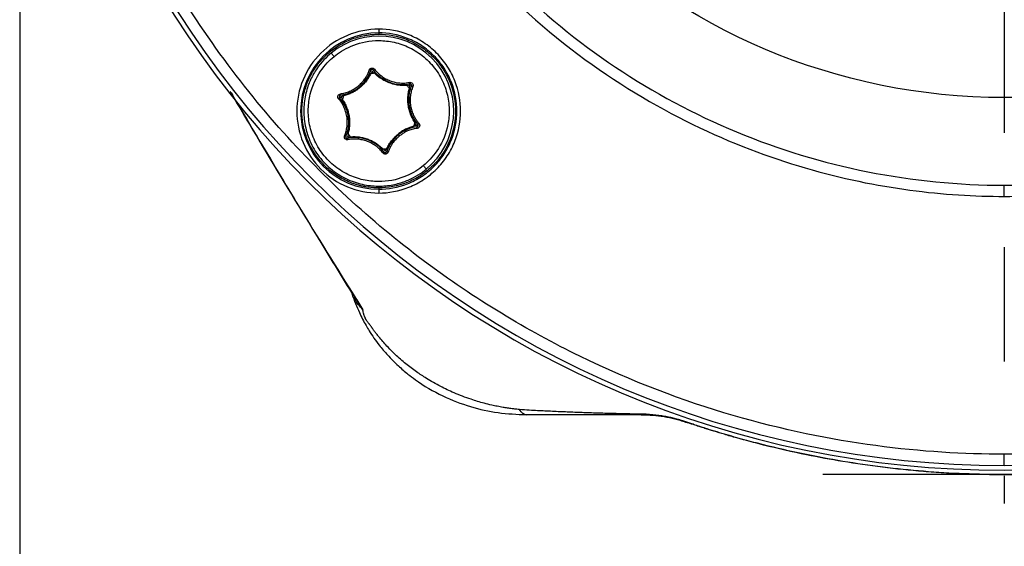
# Model space of a CAD drawing. Header units: millimetres. Extents: x 19 to 819, y 19 to 629.
# Tile 4 of 68: x 198 to 264, y 120 to 155. Entities that reach past the tile are written whole.
import ezdxf

# ---------------------------------------------------------------- set-up
doc = ezdxf.new("R2010")
doc.units = ezdxf.units.MM
doc.header["$LTSCALE"] = 3
doc.linetypes.add('CENTERX2', pattern=[20.32, 12.7, -2.54, 2.54, -2.54])
doc.layers.add('CENTER', color=40, linetype='CENTERX2')
doc.layers.add('DIMENSIONS', color=140, linetype='Continuous', lineweight=25)
doc.styles.add('SLDTEXTSTYLE0', font='TXT', dxfattribs={"width": 0.7})
doc.dimstyles.new('SLDDIMSTYLE1', dxfattribs={"dimtxt": 6.474023, "dimasz": 9.906, "dimexe": 0, "dimexo": 0.0625, "dimgap": 1.618506, "dimtad": 0, "dimtih": 1, "dimtoh": 1, "dimrnd": 1e-09, "dimzin": 12, "dimdsep": 46, "dimtxsty": 'SLDTEXTSTYLE0', "dimsah": 1, "dimcen": 0.09, "dimadec": 0, "dimazin": 3, "dimtfac": 1, "dimtofl": 0, "dimtmove": 0, "dimatfit": 3, "dimfxl": 0, "dimfrac": 2, "dimtolj": 1, "dimtzin": 12, "dimarcsym": 0})
doc.dimstyles.new('SLDDIMSTYLE2', dxfattribs={"dimtxt": 6.474023, "dimasz": 9.906, "dimexe": 0, "dimexo": 0.0625, "dimgap": 1.618506, "dimtad": 0, "dimtih": 1, "dimtoh": 1, "dimrnd": 1e-09, "dimzin": 12, "dimdsep": 46, "dimtxsty": 'SLDTEXTSTYLE0', "dimsah": 1, "dimcen": 0, "dimadec": 0, "dimazin": 3, "dimtfac": 1, "dimtofl": 0, "dimtmove": 0, "dimatfit": 3, "dimfxl": 0, "dimfrac": 2, "dimtolj": 1, "dimtzin": 12, "dimarcsym": 0})
doc.dimstyles.new('SLDDIMSTYLE5', dxfattribs={"dimtxt": 6.474023, "dimasz": 9.906, "dimexe": 0, "dimexo": 0.0625, "dimgap": 1.618506, "dimtad": 0, "dimtih": 1, "dimtoh": 1, "dimrnd": 1e-09, "dimzin": 4, "dimdsep": 46, "dimtxsty": 'SLDTEXTSTYLE0', "dimsah": 1, "dimcen": 0.09, "dimadec": 0, "dimazin": 1, "dimtfac": 1, "dimtofl": 0, "dimtmove": 0, "dimatfit": 3, "dimfxl": 0, "dimfrac": 2, "dimtolj": 1, "dimtzin": 12, "dimarcsym": 0})

# ---------------------------------------------------------------- blocks, each defined once
blk = doc.blocks.new('_D_9')
at = {"layer": 'DIMENSIONS'}
for p, q in [((335.775, 190.317), (377.925, 190.317)), ((368.4, 190.317), (368.4, 167.43)), ((358.781, 155.692), (356.607, 155.692)), ((356.607, 155.692), (356.607, 145.402)), ((378.019, 155.692), (380.193, 155.692)), ((380.193, 155.692), (380.193, 145.402)), ((356.607, 145.402), (358.781, 145.402)), ((380.193, 145.402), (378.019, 145.402)), ((368.4, 124.365), (368.4, 143.953)), ((267.898, 124.365), (377.925, 124.365))]:
    blk.add_line(p, q, dxfattribs=at)
for points in [[(368.4, 190.317), (366.876, 180.411), (369.924, 180.411)], [(368.4, 124.365), (369.924, 134.271), (366.876, 134.271)]]:
    blk.add_solid(points, dxfattribs=at)
at = {"layer": 'DIMENSIONS', "char_height": 6.35, "attachment_point": 1, "style": 'SLDTEXTSTYLE0'}
for s, insert in [('66.0', (358.781, 165.326)), ('2.60', (358.781, 153.588))]:
    blk.add_mtext(s, dxfattribs=dict(at, insert=insert))
blk = doc.blocks.new('_D_10')
at = {"layer": 'DIMENSIONS'}
for p, q in [((329.751, 173.944), (329.751, 94.811)), ((264.088, 118.63), (264.088, 94.811)), ((264.088, 104.336), (278.208, 104.336)), ((286.981, 104.336), (284.807, 104.336)), ((284.807, 104.336), (284.807, 94.047)), ((306.219, 104.336), (308.393, 104.336)), ((308.393, 104.336), (308.393, 94.047)), ((329.751, 104.336), (314.991, 104.336)), ((284.807, 94.047), (286.981, 94.047)), ((308.393, 94.047), (306.219, 94.047))]:
    blk.add_line(p, q, dxfattribs=at)
for points in [[(264.088, 104.336), (273.994, 102.812), (273.994, 105.86)], [(329.751, 104.336), (319.845, 105.86), (319.845, 102.812)]]:
    blk.add_solid(points, dxfattribs=at)
at = {"layer": 'DIMENSIONS', "char_height": 6.35, "attachment_point": 1, "style": 'SLDTEXTSTYLE0'}
for s, insert in [('65.7', (286.981, 113.971)), ('2.59', (286.981, 102.233))]:
    blk.add_mtext(s, dxfattribs=dict(at, insert=insert))
blk = doc.blocks.new('_D_11')
at = {"layer": 'DIMENSIONS'}
for p, q in [((198.424, 173.944), (198.424, 94.811)), ((264.088, 118.63), (264.088, 94.811)), ((198.424, 104.336), (213.776, 104.336)), ((222.549, 104.336), (220.375, 104.336)), ((220.375, 104.336), (220.375, 94.047)), ((241.787, 104.336), (243.961, 104.336)), ((243.961, 104.336), (243.961, 94.047)), ((264.088, 104.336), (250.559, 104.336)), ((220.375, 94.047), (222.549, 94.047)), ((243.961, 94.047), (241.787, 94.047))]:
    blk.add_line(p, q, dxfattribs=at)
for points in [[(198.424, 104.336), (208.33, 102.812), (208.33, 105.86)], [(264.088, 104.336), (254.182, 105.86), (254.182, 102.812)]]:
    blk.add_solid(points, dxfattribs=at)
at = {"layer": 'DIMENSIONS', "char_height": 6.35, "attachment_point": 1, "style": 'SLDTEXTSTYLE0'}
for s, insert in [('65.7', (222.549, 113.971)), ('2.59', (222.549, 102.233))]:
    blk.add_mtext(s, dxfattribs=dict(at, insert=insert))
blk = doc.blocks.new('_D_12')
at = {"layer": 'DIMENSIONS'}
for p, q in [((358.781, 271.875), (356.607, 271.875)), ((356.607, 271.875), (356.607, 261.585)), ((378.019, 271.875), (380.193, 271.875)), ((380.193, 271.875), (380.193, 261.585)), ((309.556, 237.691), (341.489, 270.963)), ((341.489, 270.963), (351.2, 270.963)), ((356.607, 261.585), (358.781, 261.585)), ((380.193, 261.585), (378.019, 261.585))]:
    blk.add_line(p, q, dxfattribs=at)
blk.add_solid([(309.556, 237.691), (317.515, 243.783), (315.315, 245.894)], dxfattribs=at)
at = {"layer": 'DIMENSIONS', "char_height": 6.35, "attachment_point": 1, "style": 'SLDTEXTSTYLE0'}
for s, insert in [('%%c', (351.2, 281.51)), ('131.3', (360.975, 281.51)), ('5.17', (358.781, 269.771))]:
    blk.add_mtext(s, dxfattribs=dict(at, insert=insert))
blk = doc.blocks.new('SW_CENTERMARKSYMBOL_4')
at = {"layer": 'CENTER', "color": 0}
blk.add_line((0, -5.08), (0, -67.878), dxfattribs=at)

msp = doc.modelspace()

# ---------------------------------------------------------------- linework, layer by layer
for p, q in [((222.368, 154.06), (222.368, 153.808)), ((222.368, 153.808), (222.368, 153.72)), ((221.738, 151.332), (221.801, 151.422)), ((221.928, 151.267), (221.859, 151.088)), ((222.05, 151.12), (221.928, 151.267)), ((219.709, 149.705), (219.81, 149.749)), ((224.46, 150.314), (224.271, 150.284)), ((224.393, 150.135), (224.46, 150.314)), ((220.025, 149.583), (219.836, 149.551)), ((219.836, 149.551), (219.957, 149.402)), ((224.901, 147.645), (224.78, 147.793)), ((220.343, 147.061), (220.277, 146.881)), ((220.277, 146.881), (220.466, 146.912)), ((222.687, 146.076), (222.809, 145.928)), ((222.368, 143.475), (222.368, 143.388)), ((222.368, 143.388), (222.368, 143.136)), ((220.919, 136.018), (221.311, 135.343))]:
    msp.add_line(p, q)
for centre, radius, start, end in [((264.088, 190.317), 65.663, 90, 270), ((264.088, 190.317), 65.338, 90, 270), ((264.088, 190.317), 65.663, 270, 90), ((264.088, 190.317), 65.338, 270, 90), ((222.368, 148.598), 5.21, 90, 270), ((222.368, 148.598), 5, 309.37497, 129.37497), ((239.925, 128.887), 0.534, 246.00356, 270.26372), ((242.918, 128.132), 0.275, 250.94135, 268.72577)]:
    msp.add_arc(centre, radius, start, end)
for points, knots in [([(264.088, 125.724), (261.396, 125.724), (258.535, 125.891), (252.492, 126.701), (249.309, 127.343), (242.694, 129.273), (239.262, 130.56), (232.304, 133.952), (228.777, 136.059), (223.609, 139.935), (221.908, 141.345), (218.59, 144.412), (216.973, 146.067), (213.87, 149.623), (212.384, 151.523), (209.592, 155.554), (208.286, 157.685), (205.902, 162.156), (204.824, 164.494), (202.94, 169.341), (202.135, 171.849), (200.83, 176.986), (200.331, 179.614), (199.664, 184.934), (199.495, 187.626), (199.495, 193.008), (199.664, 195.7), (200.331, 201.02), (200.83, 203.648), (202.135, 208.785), (202.94, 211.293), (204.824, 216.14), (205.902, 218.479), (208.286, 222.949), (209.592, 225.08), (212.384, 229.112), (213.87, 231.011), (216.973, 234.567), (218.59, 236.223), (221.908, 239.289), (223.609, 240.699), (228.777, 244.575), (232.304, 246.682), (239.262, 250.074), (242.694, 251.362), (249.309, 253.291), (252.492, 253.934), (258.535, 254.743), (261.396, 254.91), (264.088, 254.91)], [0, 0, 0, 0, 0.0625, 0.0625, 0.125, 0.125, 0.1875, 0.1875, 0.25, 0.25, 0.28125, 0.28125, 0.3125, 0.3125, 0.34375, 0.34375, 0.375, 0.375, 0.40625, 0.40625, 0.4375, 0.4375, 0.46875, 0.46875, 0.5, 0.5, 0.53125, 0.53125, 0.5625, 0.5625, 0.59375, 0.59375, 0.625, 0.625, 0.65625, 0.65625, 0.6875, 0.6875, 0.71875, 0.71875, 0.75, 0.75, 0.8125, 0.8125, 0.875, 0.875, 0.9375, 0.9375, 1, 1, 1, 1]), ([(264.088, 254.91), (266.779, 254.91), (269.64, 254.743), (275.684, 253.934), (278.866, 253.291), (285.481, 251.362), (288.913, 250.074), (295.872, 246.682), (299.398, 244.575), (304.566, 240.699), (306.267, 239.289), (309.585, 236.223), (311.202, 234.567), (314.305, 231.011), (315.791, 229.112), (318.583, 225.08), (319.889, 222.949), (322.273, 218.479), (323.351, 216.14), (325.235, 211.293), (326.041, 208.785), (327.345, 203.648), (327.844, 201.02), (328.512, 195.7), (328.68, 193.008), (328.68, 187.626), (328.512, 184.934), (327.844, 179.614), (327.345, 176.986), (326.041, 171.849), (325.235, 169.341), (323.351, 164.494), (322.273, 162.156), (319.889, 157.685), (318.583, 155.554), (315.791, 151.523), (314.305, 149.623), (311.202, 146.067), (309.585, 144.412), (306.267, 141.345), (304.566, 139.935), (299.398, 136.059), (295.872, 133.952), (288.913, 130.56), (285.481, 129.273), (278.866, 127.343), (275.684, 126.701), (269.64, 125.891), (266.779, 125.724), (264.088, 125.724)], [0, 0, 0, 0, 0.0625, 0.0625, 0.125, 0.125, 0.1875, 0.1875, 0.25, 0.25, 0.28125, 0.28125, 0.3125, 0.3125, 0.34375, 0.34375, 0.375, 0.375, 0.40625, 0.40625, 0.4375, 0.4375, 0.46875, 0.46875, 0.5, 0.5, 0.53125, 0.53125, 0.5625, 0.5625, 0.59375, 0.59375, 0.625, 0.625, 0.65625, 0.65625, 0.6875, 0.6875, 0.71875, 0.71875, 0.75, 0.75, 0.8125, 0.8125, 0.875, 0.875, 0.9375, 0.9375, 1, 1, 1, 1]), ([(264.088, 237.724), (262.112, 237.724), (260.012, 237.601), (255.577, 237.007), (253.241, 236.535), (248.387, 235.119), (245.868, 234.174), (240.76, 231.685), (238.172, 230.139), (233.115, 226.346), (230.648, 224.098), (227.232, 220.184), (226.141, 218.789), (224.092, 215.831), (223.133, 214.266), (221.384, 210.986), (220.593, 209.269), (219.21, 205.712), (218.619, 203.871), (217.661, 200.101), (217.295, 198.172), (216.805, 194.268), (216.681, 192.292), (216.681, 188.342), (216.805, 186.367), (217.295, 182.462), (217.661, 180.533), (218.619, 176.763), (219.21, 174.922), (220.593, 171.365), (221.384, 169.649), (223.133, 166.368), (224.092, 164.803), (226.141, 161.845), (227.232, 160.45), (230.648, 156.536), (233.115, 154.288), (238.172, 150.496), (240.76, 148.949), (245.868, 146.46), (248.387, 145.515), (253.241, 144.099), (255.577, 143.627), (260.012, 143.033), (262.112, 142.911), (264.088, 142.911)], [0, 0, 0, 0, 0.0625, 0.0625, 0.125, 0.125, 0.1875, 0.1875, 0.25, 0.25, 0.3125, 0.3125, 0.34375, 0.34375, 0.375, 0.375, 0.40625, 0.40625, 0.4375, 0.4375, 0.46875, 0.46875, 0.5, 0.5, 0.53125, 0.53125, 0.5625, 0.5625, 0.59375, 0.59375, 0.625, 0.625, 0.65625, 0.65625, 0.6875, 0.6875, 0.75, 0.75, 0.8125, 0.8125, 0.875, 0.875, 0.9375, 0.9375, 1, 1, 1, 1]), ([(264.088, 142.911), (266.063, 142.911), (268.163, 143.033), (272.598, 143.627), (274.934, 144.099), (279.789, 145.515), (282.308, 146.46), (287.415, 148.949), (290.003, 150.496), (295.06, 154.288), (297.527, 156.536), (300.944, 160.45), (302.034, 161.845), (304.083, 164.803), (305.042, 166.368), (306.792, 169.649), (307.583, 171.365), (308.965, 174.922), (309.557, 176.763), (310.514, 180.533), (310.88, 182.462), (311.37, 186.367), (311.494, 188.342), (311.494, 192.292), (311.37, 194.268), (310.88, 198.172), (310.514, 200.101), (309.557, 203.871), (308.965, 205.712), (307.583, 209.269), (306.792, 210.986), (305.042, 214.266), (304.083, 215.831), (302.034, 218.789), (300.944, 220.184), (297.527, 224.098), (295.06, 226.346), (290.003, 230.139), (287.415, 231.685), (282.308, 234.174), (279.789, 235.119), (274.934, 236.535), (272.598, 237.007), (268.163, 237.601), (266.063, 237.724), (264.088, 237.724)], [0, 0, 0, 0, 0.0625, 0.0625, 0.125, 0.125, 0.1875, 0.1875, 0.25, 0.25, 0.3125, 0.3125, 0.34375, 0.34375, 0.375, 0.375, 0.40625, 0.40625, 0.4375, 0.4375, 0.46875, 0.46875, 0.5, 0.5, 0.53125, 0.53125, 0.5625, 0.5625, 0.59375, 0.59375, 0.625, 0.625, 0.65625, 0.65625, 0.6875, 0.6875, 0.75, 0.75, 0.8125, 0.8125, 0.875, 0.875, 0.9375, 0.9375, 1, 1, 1, 1]), ([(217.426, 190.317), (217.426, 193.371), (217.727, 196.425), (218.918, 202.416), (219.809, 205.352), (222.146, 210.995), (223.593, 213.702), (226.987, 218.78), (228.933, 221.152), (233.252, 225.471), (235.624, 227.418), (240.703, 230.812), (243.409, 232.258), (249.052, 234.596), (251.989, 235.486), (257.98, 236.678), (261.034, 236.979), (267.142, 236.979), (270.196, 236.678), (276.186, 235.486), (279.123, 234.596), (284.766, 232.258), (287.472, 230.812), (292.551, 227.418), (294.923, 225.471), (299.242, 221.152), (301.189, 218.78), (304.582, 213.702), (306.029, 210.995), (308.366, 205.352), (309.257, 202.416), (310.449, 196.425), (310.749, 193.371), (310.749, 187.263), (310.449, 184.209), (309.257, 178.219), (308.366, 175.282), (306.029, 169.639), (304.582, 166.933), (301.189, 161.854), (299.242, 159.482), (294.923, 155.163), (292.551, 153.216), (287.472, 149.823), (284.766, 148.376), (279.123, 146.039), (276.186, 145.148), (270.196, 143.956), (267.142, 143.655), (261.034, 143.655), (257.98, 143.956), (251.989, 145.148), (249.052, 146.039), (243.409, 148.376), (240.703, 149.823), (235.624, 153.216), (233.252, 155.163), (228.933, 159.482), (226.987, 161.854), (223.593, 166.933), (222.146, 169.639), (219.809, 175.282), (218.918, 178.219), (217.727, 184.209), (217.426, 187.263), (217.426, 190.317)], [0, 0, 0, 0, 0.03125, 0.03125, 0.0625, 0.0625, 0.09375, 0.09375, 0.125, 0.125, 0.15625, 0.15625, 0.1875, 0.1875, 0.21875, 0.21875, 0.25, 0.25, 0.28125, 0.28125, 0.3125, 0.3125, 0.34375, 0.34375, 0.375, 0.375, 0.40625, 0.40625, 0.4375, 0.4375, 0.46875, 0.46875, 0.5, 0.5, 0.53125, 0.53125, 0.5625, 0.5625, 0.59375, 0.59375, 0.625, 0.625, 0.65625, 0.65625, 0.6875, 0.6875, 0.71875, 0.71875, 0.75, 0.75, 0.78125, 0.78125, 0.8125, 0.8125, 0.84375, 0.84375, 0.875, 0.875, 0.90625, 0.90625, 0.9375, 0.9375, 0.96875, 0.96875, 1, 1, 1, 1]), ([(222.368, 154.06), (221.653, 154.06), (220.939, 153.917), (219.618, 153.37), (219.012, 152.965), (218.001, 151.954), (217.596, 151.348), (217.049, 150.027), (216.907, 149.313), (216.907, 147.883), (217.049, 147.168), (217.596, 145.847), (218.001, 145.241), (219.012, 144.23), (219.618, 143.825), (220.939, 143.278), (221.653, 143.136), (222.368, 143.136)], [0, 0, 0, 0, 0.125, 0.125, 0.25, 0.25, 0.375, 0.375, 0.5, 0.5, 0.625, 0.625, 0.75, 0.75, 0.875, 0.875, 1, 1, 1, 1]), ([(222.368, 143.475), (222.296, 143.476), (222.152, 143.478), (221.938, 143.492), (221.725, 143.514), (221.513, 143.545), (221.304, 143.585), (221.096, 143.634), (220.889, 143.692), (220.685, 143.758), (220.388, 143.869), (220.008, 144.042), (219.558, 144.305), (219.133, 144.615), (218.609, 145.087), (218.055, 145.769), (217.579, 146.687), (217.305, 147.642), (217.217, 148.598), (217.305, 149.554), (217.579, 150.508), (218.055, 151.427), (218.72, 152.246), (219.405, 152.802), (220.008, 153.154), (220.473, 153.366), (220.95, 153.529), (221.375, 153.629), (221.745, 153.685), (222.056, 153.715), (222.264, 153.718), (222.368, 153.72)], [0, 0, 0, 0, 0.013453, 0.026825, 0.040138, 0.053416, 0.066683, 0.079963, 0.09328, 0.106656, 0.120116, 0.152279, 0.184476, 0.217324, 0.250205, 0.315847, 0.380124, 0.441836, 0.500061, 0.558285, 0.619997, 0.684275, 0.749916, 0.815558, 0.847722, 0.879918, 0.910794, 0.941703, 0.96114, 0.980548, 1, 1, 1, 1]), ([(222.368, 143.136), (223.012, 143.136), (223.706, 143.253), (224.715, 143.653), (225.045, 143.822), (225.669, 144.23), (225.964, 144.469), (226.497, 145.002), (226.736, 145.297), (227.144, 145.921), (227.314, 146.251), (227.713, 147.26), (227.83, 147.954), (227.83, 149.241), (227.713, 149.936), (227.314, 150.944), (227.144, 151.274), (226.736, 151.899), (226.497, 152.193), (225.964, 152.726), (225.669, 152.965), (225.045, 153.373), (224.715, 153.543), (223.706, 153.942), (223.012, 154.06), (222.368, 154.06)], [0, 0, 0, 0, 0.125, 0.125, 0.1875, 0.1875, 0.25, 0.25, 0.3125, 0.3125, 0.375, 0.375, 0.5, 0.5, 0.625, 0.625, 0.6875, 0.6875, 0.75, 0.75, 0.8125, 0.8125, 0.875, 0.875, 1, 1, 1, 1]), ([(222.368, 143.388), (222.982, 143.388), (223.645, 143.499), (224.607, 143.88), (224.922, 144.042), (225.517, 144.432), (225.798, 144.659), (226.307, 145.168), (226.535, 145.449), (226.924, 146.045), (227.086, 146.359), (227.467, 147.321), (227.579, 147.984), (227.579, 149.212), (227.467, 149.874), (227.086, 150.836), (226.924, 151.151), (226.535, 151.747), (226.307, 152.028), (225.798, 152.536), (225.517, 152.764), (224.922, 153.153), (224.607, 153.315), (223.645, 153.696), (222.982, 153.808), (222.368, 153.808)], [0, 0, 0, 0, 0.125, 0.125, 0.1875, 0.1875, 0.25, 0.25, 0.3125, 0.3125, 0.375, 0.375, 0.5, 0.5, 0.625, 0.625, 0.6875, 0.6875, 0.75, 0.75, 0.8125, 0.8125, 0.875, 0.875, 1, 1, 1, 1]), ([(222.368, 153.72), (222.972, 153.72), (223.623, 153.61), (224.569, 153.236), (224.879, 153.077), (225.464, 152.694), (225.74, 152.47), (226.241, 151.97), (226.464, 151.694), (226.847, 151.108), (227.006, 150.799), (227.381, 149.853), (227.491, 149.201), (227.491, 147.994), (227.381, 147.343), (227.006, 146.397), (226.847, 146.088), (226.464, 145.502), (226.241, 145.226), (225.74, 144.726), (225.464, 144.502), (224.879, 144.119), (224.569, 143.96), (223.623, 143.585), (222.972, 143.475), (222.368, 143.475)], [0, 0, 0, 0, 0.125, 0.125, 0.1875, 0.1875, 0.25, 0.25, 0.3125, 0.3125, 0.375, 0.375, 0.5, 0.5, 0.625, 0.625, 0.6875, 0.6875, 0.75, 0.75, 0.8125, 0.8125, 0.875, 0.875, 1, 1, 1, 1]), ([(219.387, 152.231), (219.689, 152.479), (220.062, 152.724), (220.984, 153.117), (221.537, 153.266), (222.476, 153.307), (222.806, 153.29), (223.484, 153.176), (223.83, 153.08), (224.511, 152.797), (224.845, 152.611), (225.466, 152.153), (225.753, 151.882), (226.25, 151.277), (226.46, 150.943), (226.787, 150.244), (226.905, 149.88), (227.049, 149.157), (227.077, 148.799), (227.056, 148.112), (227.008, 147.785), (226.785, 146.872), (226.531, 146.359), (225.965, 145.531), (225.653, 145.213), (225.35, 144.965)], [0, 0, 0, 0, 0.125, 0.125, 0.25, 0.25, 0.3125, 0.3125, 0.375, 0.375, 0.4375, 0.4375, 0.5, 0.5, 0.5625, 0.5625, 0.625, 0.625, 0.6875, 0.6875, 0.75, 0.75, 0.875, 0.875, 1, 1, 1, 1]), ([(219.196, 152.463), (218.874, 152.199), (218.542, 151.86), (218.091, 151.2), (217.948, 150.954), (217.699, 150.41), (217.591, 150.11), (217.432, 149.463), (217.382, 149.114), (217.36, 148.384), (217.388, 148.002), (217.542, 147.233), (217.667, 146.846), (218.016, 146.103), (218.239, 145.748), (218.768, 145.104), (219.073, 144.815), (219.733, 144.329), (220.089, 144.131), (220.813, 143.83), (221.182, 143.727), (221.902, 143.606), (222.254, 143.588), (222.92, 143.617), (223.234, 143.664), (223.817, 143.803), (224.086, 143.895), (224.822, 144.209), (225.218, 144.468), (225.54, 144.733)], [0, 0, 0, 0, 0.125, 0.125, 0.1875, 0.1875, 0.25, 0.25, 0.3125, 0.3125, 0.375, 0.375, 0.4375, 0.4375, 0.5, 0.5, 0.5625, 0.5625, 0.625, 0.625, 0.6875, 0.6875, 0.75, 0.75, 0.8125, 0.8125, 0.875, 0.875, 1, 1, 1, 1]), ([(219.387, 152.231), (219.342, 152.286), (219.289, 152.35), (219.215, 152.44), (219.196, 152.463), (219.196, 152.463)], [0, 0, 0, 0, 0.5, 0.5, 1, 1, 1, 1]), ([(225.35, 144.965), (225.047, 144.716), (224.675, 144.472), (223.752, 144.078), (223.2, 143.93), (222.261, 143.889), (221.93, 143.906), (221.253, 144.019), (220.906, 144.116), (220.225, 144.399), (219.891, 144.585), (219.27, 145.042), (218.984, 145.313), (218.487, 145.919), (218.277, 146.253), (217.949, 146.951), (217.832, 147.315), (217.687, 148.038), (217.66, 148.397), (217.681, 149.083), (217.729, 149.411), (217.952, 150.324), (218.206, 150.837), (218.772, 151.665), (219.084, 151.982), (219.387, 152.231)], [0, 0, 0, 0, 0.125, 0.125, 0.25, 0.25, 0.3125, 0.3125, 0.375, 0.375, 0.4375, 0.4375, 0.5, 0.5, 0.5625, 0.5625, 0.625, 0.625, 0.6875, 0.6875, 0.75, 0.75, 0.875, 0.875, 1, 1, 1, 1]), ([(219.81, 149.749), (219.863, 149.757), (219.969, 149.773), (220.126, 149.811), (220.28, 149.859), (220.484, 149.938), (220.731, 150.065), (221.005, 150.259), (221.249, 150.49), (221.433, 150.722), (221.567, 150.938), (221.664, 151.13), (221.713, 151.264), (221.738, 151.332)], [0, 0, 0, 0, 0.061438, 0.122588, 0.183735, 0.245165, 0.3726, 0.500019, 0.627447, 0.754872, 0.836694, 0.918177, 1, 1, 1, 1]), ([(219.823, 149.65), (220.038, 149.678), (220.257, 149.737), (220.68, 149.917), (220.882, 150.039), (221.244, 150.337), (221.404, 150.511), (221.663, 150.89), (221.763, 151.094), (221.833, 151.299)], [0, 0, 0, 0, 0.25, 0.25, 0.5, 0.5, 0.75, 0.75, 1, 1, 1, 1]), ([(221.828, 151.089), (221.806, 151.044), (221.763, 150.956), (221.69, 150.829), (221.612, 150.709), (221.526, 150.591), (221.432, 150.475), (221.327, 150.361), (221.215, 150.251), (221.135, 150.183), (221.095, 150.149)], [0, 0, 0, 0, 0.1317223, 0.2576584, 0.3788404, 0.4965019, 0.6237472, 0.7483134, 0.8745902, 1, 1, 1, 1]), ([(221.833, 151.299), (221.833, 151.299), (221.824, 151.303), (221.787, 151.315), (221.761, 151.324), (221.738, 151.332)], [0, 0, 0, 0, 0.5, 0.5, 1, 1, 1, 1]), ([(221.828, 151.089), (221.82, 151.092), (221.804, 151.097), (221.781, 151.103), (221.761, 151.105), (221.757, 151.101), (221.755, 151.099)], [0, 0, 0, 0, 0.1957, 0.435466, 0.709844, 1, 1, 1, 1]), ([(221.801, 151.422), (221.812, 151.43), (221.833, 151.446), (221.871, 151.461), (221.91, 151.468), (221.963, 151.467), (222.031, 151.448), (222.068, 151.409), (222.086, 151.389)], [0, 0, 0, 0, 0.128011, 0.250674, 0.373322, 0.501285, 0.750675, 1, 1, 1, 1]), ([(221.864, 151.345), (221.864, 151.345), (221.858, 151.352), (221.833, 151.382), (221.816, 151.404), (221.801, 151.422)], [0, 0, 0, 0, 0.5, 0.5, 1, 1, 1, 1]), ([(221.859, 151.088), (221.854, 151.087), (221.843, 151.086), (221.833, 151.088), (221.828, 151.089)], [0, 0, 0, 0, 0.526522, 1, 1, 1, 1]), ([(222.007, 151.328), (221.994, 151.345), (221.972, 151.361), (221.916, 151.37), (221.885, 151.362), (221.864, 151.345)], [0, 0, 0, 0, 0.5, 0.5, 1, 1, 1, 1]), ([(222.086, 151.389), (222.068, 151.375), (222.046, 151.358), (222.015, 151.334), (222.007, 151.328), (222.007, 151.328)], [0, 0, 0, 0, 0.5, 0.5, 1, 1, 1, 1]), ([(222.007, 151.328), (222.139, 151.156), (222.299, 150.995), (222.667, 150.72), (222.874, 150.606), (223.312, 150.44), (223.543, 150.39), (224.001, 150.355), (224.228, 150.37), (224.44, 150.412)], [0, 0, 0, 0, 0.25, 0.25, 0.5, 0.5, 0.75, 0.75, 1, 1, 1, 1]), ([(222.079, 151.131), (222.075, 151.128), (222.066, 151.123), (222.056, 151.121), (222.05, 151.12)], [0, 0, 0, 0, 0.473481, 1, 1, 1, 1]), ([(222.079, 151.131), (222.085, 151.135), (222.097, 151.145), (222.116, 151.158), (222.136, 151.167), (222.142, 151.164), (222.146, 151.163)], [0, 0, 0, 0, 0.168066, 0.395543, 0.679004, 1, 1, 1, 1]), ([(224.256, 150.312), (224.206, 150.308), (224.108, 150.301), (223.961, 150.301), (223.818, 150.308), (223.673, 150.323), (223.526, 150.347), (223.324, 150.392), (223.073, 150.471), (222.832, 150.577), (222.651, 150.677), (222.483, 150.782), (222.284, 150.929), (222.149, 151.062), (222.079, 151.131)], [0, 0, 0, 0, 0.065885, 0.128878, 0.189494, 0.248351, 0.311807, 0.373914, 0.500048, 0.626477, 0.688593, 0.752097, 0.871345, 1, 1, 1, 1]), ([(222.086, 151.389), (222.12, 151.347), (222.187, 151.263), (222.298, 151.146), (222.416, 151.037), (222.587, 150.9), (222.82, 150.749), (223.125, 150.609), (223.447, 150.513), (223.74, 150.47), (223.994, 150.462), (224.209, 150.474), (224.35, 150.498), (224.421, 150.51)], [0, 0, 0, 0, 0.061438, 0.122588, 0.183735, 0.245165, 0.3726, 0.500019, 0.627447, 0.754872, 0.836694, 0.918177, 1, 1, 1, 1]), ([(224.256, 150.312), (224.254, 150.32), (224.251, 150.336), (224.245, 150.359), (224.237, 150.377), (224.23, 150.379), (224.227, 150.38)], [0, 0, 0, 0, 0.215861, 0.395558, 0.708742, 1, 1, 1, 1]), ([(224.421, 150.51), (224.432, 150.512), (224.454, 150.515), (224.487, 150.513), (224.546, 150.5), (224.624, 150.449), (224.661, 150.357), (224.66, 150.285), (224.65, 150.254), (224.645, 150.238)], [0, 0, 0, 0, 0.077891, 0.154535, 0.232128, 0.50017, 0.768213, 0.883983, 1, 1, 1, 1]), ([(224.44, 150.412), (224.44, 150.412), (224.438, 150.422), (224.431, 150.46), (224.425, 150.487), (224.421, 150.51)], [0, 0, 0, 0, 0.5, 0.5, 1, 1, 1, 1]), ([(224.552, 150.276), (224.558, 150.29), (224.561, 150.306), (224.557, 150.343), (224.55, 150.362), (224.524, 150.393), (224.507, 150.404), (224.472, 150.415), (224.455, 150.415), (224.44, 150.412)], [0, 0, 0, 0, 0.25, 0.25, 0.5, 0.5, 0.75, 0.75, 1, 1, 1, 1]), ([(212.449, 149.908), (212.88, 149.179), (214.542, 146.365), (217.471, 141.493), (220.03, 137.394), (221.311, 135.343)], [0, 0, 0, 0, 0.14891, 0.574223, 1, 1, 1, 1]), ([(212.52, 149.816), (212.636, 149.621), (213.679, 147.852), (215.669, 144.522), (218.268, 140.199), (219.954, 137.46), (220.684, 136.275)], [0, 0, 0, 0, 0.042982, 0.389315, 0.735809, 1, 1, 1, 1]), ([(219.81, 149.749), (219.813, 149.726), (219.817, 149.698), (219.822, 149.66), (219.823, 149.65), (219.823, 149.65)], [0, 0, 0, 0, 0.5, 0.5, 1, 1, 1, 1]), ([(221.095, 150.149), (221.063, 150.124), (220.999, 150.072), (220.9, 150.001), (220.797, 149.934), (220.69, 149.872), (220.531, 149.788), (220.311, 149.691), (220.126, 149.641), (220.03, 149.614)], [0, 0, 0, 0, 0.098346, 0.195937, 0.294284, 0.394821, 0.498843, 0.73847, 1, 1, 1, 1]), ([(224.271, 150.284), (224.267, 150.288), (224.26, 150.297), (224.257, 150.307), (224.256, 150.312)], [0, 0, 0, 0, 0.526518, 1, 1, 1, 1]), ([(224.796, 147.82), (224.768, 147.861), (224.713, 147.942), (224.639, 148.069), (224.574, 148.197), (224.515, 148.33), (224.462, 148.47), (224.4, 148.667), (224.343, 148.924), (224.315, 149.186), (224.31, 149.393), (224.317, 149.591), (224.345, 149.836), (224.393, 150.02), (224.418, 150.115)], [0, 0, 0, 0, 0.065885, 0.128878, 0.189494, 0.248351, 0.311807, 0.373914, 0.500048, 0.626477, 0.688593, 0.752097, 0.871345, 1, 1, 1, 1]), ([(224.552, 150.276), (224.469, 150.076), (224.41, 149.857), (224.355, 149.401), (224.36, 149.164), (224.436, 148.702), (224.508, 148.476), (224.706, 148.062), (224.833, 147.874), (224.976, 147.711)], [0, 0, 0, 0, 0.25, 0.25, 0.5, 0.5, 0.75, 0.75, 1, 1, 1, 1]), ([(224.418, 150.115), (224.413, 150.117), (224.404, 150.122), (224.397, 150.13), (224.393, 150.135)], [0, 0, 0, 0, 0.4673657, 1, 1, 1, 1]), ([(224.418, 150.115), (224.436, 150.11), (224.453, 150.102), (224.476, 150.086), (224.48, 150.078), (224.479, 150.073)], [0, 0, 0, 0, 0.5, 0.5, 1, 1, 1, 1]), ([(224.645, 150.238), (224.625, 150.188), (224.586, 150.088), (224.54, 149.933), (224.505, 149.776), (224.471, 149.56), (224.457, 149.282), (224.489, 148.948), (224.567, 148.621), (224.675, 148.346), (224.796, 148.122), (224.914, 147.942), (225.005, 147.832), (225.051, 147.777)], [0, 0, 0, 0, 0.0614384, 0.1225878, 0.1837346, 0.2451651, 0.3725997, 0.5000185, 0.6274473, 0.7548719, 0.836694, 0.918177, 1, 1, 1, 1]), ([(224.645, 150.238), (224.623, 150.247), (224.597, 150.257), (224.561, 150.272), (224.552, 150.276), (224.552, 150.276)], [0, 0, 0, 0, 0.5, 0.5, 1, 1, 1, 1]), ([(219.686, 149.419), (219.677, 149.43), (219.661, 149.451), (219.644, 149.488), (219.636, 149.527), (219.636, 149.58), (219.652, 149.648), (219.69, 149.686), (219.709, 149.705)], [0, 0, 0, 0, 0.128011, 0.250674, 0.373322, 0.501285, 0.750675, 1, 1, 1, 1]), ([(219.761, 149.485), (219.761, 149.485), (219.754, 149.478), (219.724, 149.453), (219.703, 149.435), (219.686, 149.419)], [0, 0, 0, 0, 0.5, 0.5, 1, 1, 1, 1]), ([(220.092, 146.958), (220.112, 147.008), (220.151, 147.108), (220.196, 147.262), (220.232, 147.419), (220.265, 147.636), (220.279, 147.913), (220.248, 148.248), (220.17, 148.574), (220.061, 148.849), (219.941, 149.074), (219.823, 149.254), (219.732, 149.364), (219.686, 149.419)], [0, 0, 0, 0, 0.061438, 0.122588, 0.183735, 0.245165, 0.3726, 0.500019, 0.627447, 0.754872, 0.836694, 0.918177, 1, 1, 1, 1]), ([(219.773, 149.628), (219.773, 149.628), (219.767, 149.636), (219.742, 149.666), (219.724, 149.687), (219.709, 149.705)], [0, 0, 0, 0, 0.5, 0.5, 1, 1, 1, 1]), ([(219.773, 149.628), (219.752, 149.611), (219.737, 149.582), (219.735, 149.526), (219.747, 149.501), (219.761, 149.485)], [0, 0, 0, 0, 0.5, 0.5, 1, 1, 1, 1]), ([(219.761, 149.485), (219.761, 149.485), (219.768, 149.492), (219.797, 149.518), (219.818, 149.535), (219.836, 149.551)], [0, 0, 0, 0, 0.5, 0.5, 1, 1, 1, 1]), ([(220.184, 146.92), (220.267, 147.12), (220.327, 147.339), (220.381, 147.795), (220.377, 148.032), (220.301, 148.494), (220.229, 148.719), (220.03, 149.133), (219.904, 149.322), (219.761, 149.485)], [0, 0, 0, 0, 0.25, 0.25, 0.5, 0.5, 0.75, 0.75, 1, 1, 1, 1]), ([(219.94, 149.375), (219.934, 149.37), (219.921, 149.359), (219.905, 149.341), (219.894, 149.326), (219.895, 149.32), (219.896, 149.317)], [0, 0, 0, 0, 0.1957, 0.435465, 0.709844, 1, 1, 1, 1]), ([(219.957, 149.402), (219.955, 149.397), (219.951, 149.387), (219.944, 149.379), (219.94, 149.375)], [0, 0, 0, 0, 0.526481, 1, 1, 1, 1]), ([(219.94, 149.375), (219.969, 149.334), (220.024, 149.252), (220.098, 149.124), (220.164, 148.996), (220.223, 148.862), (220.275, 148.723), (220.337, 148.527), (220.394, 148.272), (220.427, 147.96), (220.426, 147.754), (220.42, 147.652), (220.42, 147.65)], [0, 0, 0, 0, 0.088242, 0.172569, 0.253693, 0.332437, 0.416457, 0.49857, 0.664665, 0.831131, 0.997174, 1, 1, 1, 1]), ([(220.035, 149.688), (220.033, 149.686), (220.029, 149.683), (220.023, 149.668), (220.023, 149.645), (220.028, 149.625), (220.03, 149.614)], [0, 0, 0, 0, 0.241467, 0.501264, 0.719895, 1, 1, 1, 1]), ([(220.03, 149.614), (220.03, 149.609), (220.031, 149.599), (220.027, 149.588), (220.025, 149.583)], [0, 0, 0, 0, 0.473438, 1, 1, 1, 1]), ([(224.78, 147.793), (224.782, 147.799), (224.786, 147.809), (224.793, 147.817), (224.796, 147.82)], [0, 0, 0, 0, 0.526518, 1, 1, 1, 1]), ([(224.796, 147.82), (224.803, 147.825), (224.814, 147.834), (224.827, 147.845), (224.837, 147.858), (224.844, 147.87), (224.842, 147.876), (224.841, 147.879)], [0, 0, 0, 0, 0.193549, 0.361969, 0.500734, 0.759164, 1, 1, 1, 1]), ([(225.051, 147.777), (225.058, 147.768), (225.072, 147.751), (225.087, 147.721), (225.105, 147.663), (225.099, 147.57), (225.038, 147.492), (224.976, 147.456), (224.943, 147.45), (224.927, 147.446)], [0, 0, 0, 0, 0.0778909, 0.1545352, 0.2321275, 0.50017, 0.7682125, 0.8839825, 1, 1, 1, 1]), ([(224.976, 147.711), (224.976, 147.711), (224.983, 147.717), (225.012, 147.743), (225.033, 147.761), (225.051, 147.777)], [0, 0, 0, 0, 0.5, 0.5, 1, 1, 1, 1]), ([(220.319, 147.081), (220.301, 147.086), (220.283, 147.093), (220.261, 147.109), (220.257, 147.117), (220.258, 147.122)], [0, 0, 0, 0, 0.5, 0.5, 1, 1, 1, 1]), ([(220.42, 147.65), (220.416, 147.603), (220.408, 147.508), (220.387, 147.366), (220.359, 147.223), (220.332, 147.129), (220.319, 147.081)], [0, 0, 0, 0, 0.239017, 0.483494, 0.736332, 1, 1, 1, 1]), ([(224.707, 147.582), (224.525, 147.538), (224.342, 147.472), (224.071, 147.338), (223.983, 147.288), (223.81, 147.176), (223.724, 147.114), (223.642, 147.046)], [0, 0, 0, 0, 0.5, 0.5, 0.75, 0.75, 1, 1, 1, 1]), ([(224.914, 147.546), (224.69, 147.516), (224.467, 147.455), (224.045, 147.272), (223.847, 147.151), (223.673, 147.008)], [0, 0, 0, 0, 0.5, 0.5, 1, 1, 1, 1]), ([(224.927, 147.446), (224.864, 147.435), (224.746, 147.413), (224.578, 147.372), (224.429, 147.326), (224.276, 147.266), (224.11, 147.181), (223.923, 147.067), (223.8, 146.977), (223.737, 146.93)], [0, 0, 0, 0, 0.144531, 0.275774, 0.394122, 0.50011, 0.653287, 0.819606, 1, 1, 1, 1]), ([(224.701, 147.508), (224.703, 147.509), (224.707, 147.512), (224.71, 147.528), (224.711, 147.551), (224.708, 147.571), (224.707, 147.582)], [0, 0, 0, 0, 0.241084, 0.500545, 0.741843, 1, 1, 1, 1]), ([(224.707, 147.582), (224.706, 147.586), (224.706, 147.597), (224.71, 147.607), (224.712, 147.613)], [0, 0, 0, 0, 0.467354, 1, 1, 1, 1]), ([(224.976, 147.711), (224.976, 147.71), (224.969, 147.704), (224.939, 147.678), (224.918, 147.66), (224.901, 147.645)], [0, 0, 0, 0, 0.5, 0.5, 1, 1, 1, 1]), ([(224.927, 147.446), (224.924, 147.47), (224.92, 147.497), (224.915, 147.536), (224.914, 147.546), (224.914, 147.546)], [0, 0, 0, 0, 0.5, 0.5, 1, 1, 1, 1]), ([(224.964, 147.567), (224.982, 147.583), (224.998, 147.608), (225.002, 147.665), (224.992, 147.693), (224.976, 147.711)], [0, 0, 0, 0, 0.5, 0.5, 1, 1, 1, 1]), ([(220.316, 146.685), (220.305, 146.684), (220.283, 146.68), (220.25, 146.682), (220.191, 146.695), (220.113, 146.747), (220.076, 146.838), (220.076, 146.911), (220.087, 146.942), (220.092, 146.958)], [0, 0, 0, 0, 0.077891, 0.154535, 0.232128, 0.50017, 0.768213, 0.883983, 1, 1, 1, 1]), ([(220.184, 146.92), (220.184, 146.92), (220.175, 146.923), (220.139, 146.938), (220.114, 146.949), (220.092, 146.958)], [0, 0, 0, 0, 0.5, 0.5, 1, 1, 1, 1]), ([(220.184, 146.92), (220.179, 146.906), (220.176, 146.889), (220.179, 146.853), (220.187, 146.833), (220.212, 146.803), (220.23, 146.791), (220.265, 146.78), (220.282, 146.78), (220.296, 146.783)], [0, 0, 0, 0, 0.25, 0.25, 0.5, 0.5, 0.75, 0.75, 1, 1, 1, 1]), ([(222.73, 145.867), (222.598, 146.039), (222.438, 146.2), (222.07, 146.476), (221.863, 146.59), (221.424, 146.755), (221.193, 146.806), (220.735, 146.841), (220.509, 146.825), (220.296, 146.783)], [0, 0, 0, 0, 0.25, 0.25, 0.5, 0.5, 0.75, 0.75, 1, 1, 1, 1]), ([(220.296, 146.783), (220.296, 146.783), (220.298, 146.774), (220.306, 146.735), (220.311, 146.708), (220.316, 146.685)], [0, 0, 0, 0, 0.5, 0.5, 1, 1, 1, 1]), ([(222.65, 145.807), (222.617, 145.849), (222.55, 145.932), (222.439, 146.049), (222.321, 146.158), (222.15, 146.296), (221.917, 146.446), (221.611, 146.586), (221.29, 146.682), (220.997, 146.726), (220.742, 146.733), (220.527, 146.722), (220.386, 146.697), (220.316, 146.685)], [0, 0, 0, 0, 0.061438, 0.122588, 0.183735, 0.245165, 0.3726, 0.500019, 0.627447, 0.754872, 0.836694, 0.918177, 1, 1, 1, 1]), ([(220.319, 147.081), (220.323, 147.079), (220.333, 147.074), (220.34, 147.065), (220.343, 147.061)], [0, 0, 0, 0, 0.473589, 1, 1, 1, 1]), ([(220.466, 146.912), (220.47, 146.907), (220.477, 146.899), (220.479, 146.889), (220.481, 146.884)], [0, 0, 0, 0, 0.526408, 1, 1, 1, 1]), ([(220.481, 146.884), (220.531, 146.888), (220.629, 146.895), (220.776, 146.895), (220.92, 146.888), (221.066, 146.872), (221.214, 146.848), (221.414, 146.803), (221.663, 146.725), (221.902, 146.619), (222.082, 146.521), (222.25, 146.416), (222.451, 146.268), (222.587, 146.134), (222.657, 146.065)], [0, 0, 0, 0, 0.065915, 0.129115, 0.190228, 0.249994, 0.313083, 0.374924, 0.499825, 0.625006, 0.68674, 0.749979, 0.870185, 1, 1, 1, 1]), ([(220.481, 146.884), (220.482, 146.876), (220.486, 146.859), (220.493, 146.837), (220.501, 146.819), (220.507, 146.817), (220.509, 146.816)], [0, 0, 0, 0, 0.1957, 0.435465, 0.709844, 1, 1, 1, 1]), ([(223.673, 147.008), (223.499, 146.865), (223.342, 146.695), (223.08, 146.317), (222.976, 146.11), (222.904, 145.896)], [0, 0, 0, 0, 0.5, 0.5, 1, 1, 1, 1]), ([(222.909, 146.106), (222.931, 146.152), (222.974, 146.241), (223.048, 146.369), (223.126, 146.49), (223.223, 146.622), (223.341, 146.764), (223.485, 146.913), (223.589, 147.002), (223.642, 147.046)], [0, 0, 0, 0, 0.13342, 0.26052, 0.382173, 0.499385, 0.671367, 0.836021, 1, 1, 1, 1]), ([(223.737, 146.93), (223.69, 146.888), (223.601, 146.807), (223.48, 146.683), (223.378, 146.566), (223.279, 146.433), (223.183, 146.273), (223.085, 146.078), (223.028, 145.937), (222.998, 145.864)], [0, 0, 0, 0, 0.144531, 0.275774, 0.394122, 0.50011, 0.653287, 0.819606, 1, 1, 1, 1]), ([(223.737, 146.93), (223.722, 146.949), (223.704, 146.97), (223.68, 147), (223.673, 147.008), (223.673, 147.008)], [0, 0, 0, 0, 0.5, 0.5, 1, 1, 1, 1]), ([(222.657, 146.065), (222.644, 146.051), (222.629, 146.04), (222.604, 146.028), (222.595, 146.029), (222.591, 146.033)], [0, 0, 0, 0, 0.5, 0.5, 1, 1, 1, 1]), ([(222.65, 145.807), (222.669, 145.821), (222.691, 145.838), (222.722, 145.861), (222.73, 145.867), (222.73, 145.867)], [0, 0, 0, 0, 0.5, 0.5, 1, 1, 1, 1]), ([(222.998, 145.864), (222.994, 145.854), (222.986, 145.833), (222.968, 145.805), (222.927, 145.761), (222.843, 145.719), (222.746, 145.733), (222.684, 145.769), (222.661, 145.794), (222.65, 145.807)], [0, 0, 0, 0, 0.077891, 0.154535, 0.232128, 0.50017, 0.768213, 0.883983, 1, 1, 1, 1]), ([(222.657, 146.065), (222.662, 146.067), (222.67, 146.073), (222.681, 146.075), (222.687, 146.076)], [0, 0, 0, 0, 0.473516, 1, 1, 1, 1]), ([(222.73, 145.867), (222.744, 145.848), (222.77, 145.832), (222.826, 145.826), (222.854, 145.836), (222.873, 145.851)], [0, 0, 0, 0, 0.5, 0.5, 1, 1, 1, 1]), ([(222.877, 146.107), (222.883, 146.108), (222.894, 146.11), (222.904, 146.107), (222.909, 146.106)], [0, 0, 0, 0, 0.526556, 1, 1, 1, 1]), ([(222.998, 145.864), (222.976, 145.872), (222.95, 145.88), (222.913, 145.893), (222.904, 145.896), (222.904, 145.896)], [0, 0, 0, 0, 0.5, 0.5, 1, 1, 1, 1]), ([(222.982, 146.097), (222.98, 146.095), (222.976, 146.091), (222.961, 146.092), (222.938, 146.097), (222.919, 146.103), (222.909, 146.106)], [0, 0, 0, 0, 0.243806, 0.500542, 0.726996, 1, 1, 1, 1]), ([(225.35, 144.965), (225.395, 144.91), (225.447, 144.846), (225.522, 144.755), (225.54, 144.733), (225.54, 144.733)], [0, 0, 0, 0, 0.5, 0.5, 1, 1, 1, 1]), ([(264.088, 142.911), (264.088, 142.998), (264.088, 143.091), (264.088, 143.273), (264.088, 143.36), (264.088, 143.505), (264.088, 143.562), (264.088, 143.636), (264.088, 143.654), (264.088, 143.655)], [0, 0, 0, 0, 0.25, 0.25, 0.5, 0.5, 0.75, 0.75, 1, 1, 1, 1]), ([(220.569, 136.461), (220.578, 136.433), (220.65, 136.202), (220.817, 135.77), (221.052, 135.217), (221.29, 134.729), (221.508, 134.326), (221.759, 133.904), (222.049, 133.468), (222.45, 132.925), (222.982, 132.294), (223.623, 131.648), (224.254, 131.106), (225.21, 130.385), (226.575, 129.579), (228.45, 128.869), (230.326, 128.438), (231.584, 128.385), (232.214, 128.358)], [0, 0, 0, 0, 0.006119, 0.050453, 0.093415, 0.125932, 0.15845, 0.184671, 0.223433, 0.262199, 0.318471, 0.386427, 0.44182, 0.482326, 0.622285, 0.751972, 0.875777, 1, 1, 1, 1]), ([(221.311, 135.343), (221.098, 135.578), (220.857, 135.844), (220.73, 136.174), (220.715, 136.213)], [0, 0, 0, 0, 0.8808342, 1, 1, 1, 1]), ([(231.753, 128.702), (231.727, 128.705), (231.642, 128.711), (231.478, 128.728), (231.239, 128.757), (230.96, 128.797), (230.63, 128.851), (230.28, 128.916), (229.859, 129.007), (229.275, 129.15), (228.427, 129.404), (227.455, 129.774), (226.625, 130.167), (226.014, 130.498), (225.477, 130.818), (224.858, 131.227), (224.161, 131.75), (223.527, 132.307), (222.951, 132.887), (222.582, 133.305), (222.319, 133.62), (222.189, 133.779), (222.054, 133.954), (221.964, 134.08), (221.906, 134.165), (221.868, 134.223), (221.818, 134.295), (221.767, 134.362), (221.726, 134.412), (221.686, 134.461), (221.635, 134.526), (221.586, 134.594), (221.547, 134.651), (221.527, 134.684), (221.516, 134.704), (221.509, 134.717), (221.495, 134.743), (221.459, 134.816), (221.417, 134.917), (221.384, 135.008), (221.357, 135.103), (221.336, 135.188), (221.321, 135.278), (221.314, 135.322), (221.311, 135.343)], [0, 0, 0, 0, 0.006029, 0.019215, 0.037621, 0.060739, 0.083576, 0.113812, 0.141743, 0.181264, 0.250219, 0.34241, 0.416758, 0.458382, 0.499767, 0.558475, 0.626391, 0.69747, 0.749538, 0.811919, 0.824201, 0.843047, 0.858901, 0.874308, 0.878195, 0.882178, 0.890029, 0.897912, 0.901985, 0.906093, 0.913932, 0.922178, 0.926316, 0.930023, 0.930824, 0.931593, 0.933414, 0.937856, 0.951073, 0.961395, 0.965556, 0.981741, 0.990963, 1, 1, 1, 1]), ([(239.708, 128.399), (239.464, 128.402), (239.197, 128.406), (238.755, 128.415), (238.599, 128.419), (238.28, 128.426), (238.118, 128.43), (237.621, 128.443), (237.274, 128.453), (236.597, 128.474), (236.262, 128.485), (235.599, 128.509), (235.271, 128.521), (234.614, 128.548), (234.283, 128.562), (233.618, 128.593), (233.284, 128.61), (232.781, 128.636), (232.602, 128.646), (232.209, 128.67), (231.996, 128.683), (231.753, 128.702)], [0, 0, 0, 0, 0.125, 0.125, 0.1875, 0.1875, 0.25, 0.25, 0.375, 0.375, 0.5, 0.5, 0.625, 0.625, 0.75, 0.75, 0.875, 0.875, 0.9375, 0.9375, 1, 1, 1, 1]), ([(239.927, 128.353), (239.877, 128.353), (239.774, 128.353), (239.615, 128.353), (239.43, 128.354), (239.214, 128.354), (238.892, 128.354), (238.483, 128.354), (238.001, 128.354), (237.517, 128.354), (236.873, 128.354), (236.141, 128.355), (235.305, 128.355), (234.589, 128.356), (233.936, 128.356), (233.437, 128.356), (233.06, 128.357), (232.764, 128.357), (232.492, 128.357), (232.302, 128.358), (232.214, 128.358)], [0, 0, 0, 0, 0.0201476, 0.0411354, 0.0630017, 0.0923888, 0.125477, 0.1879367, 0.2504182, 0.3118339, 0.3753279, 0.500217, 0.5960202, 0.700058, 0.7782022, 0.8499409, 0.8941484, 0.924893, 0.9654664, 1, 1, 1, 1]), ([(242.912, 127.857), (242.726, 127.921), (242.579, 127.968), (242.313, 128.046), (242.195, 128.078), (242.031, 128.119), (241.979, 128.132), (241.874, 128.157), (241.82, 128.169), (241.656, 128.204), (241.542, 128.227), (241.184, 128.291), (240.923, 128.327), (240.356, 128.38), (240.049, 128.396), (239.708, 128.399)], [0, 0, 0, 0, 0.125, 0.125, 0.25, 0.25, 0.3125, 0.3125, 0.375, 0.375, 0.5, 0.5, 0.75, 0.75, 1, 1, 1, 1]), ([(239.927, 128.353), (240.169, 128.353), (240.413, 128.343), (240.903, 128.303), (241.15, 128.273), (241.515, 128.212), (241.637, 128.19), (241.878, 128.14), (241.998, 128.112), (242.237, 128.052), (242.356, 128.02), (242.593, 127.95), (242.711, 127.912), (242.828, 127.872)], [0, 0, 0, 0, 0.25, 0.25, 0.5, 0.5, 0.625, 0.625, 0.75, 0.75, 0.875, 0.875, 1, 1, 1, 1]), ([(285.347, 127.873), (285.314, 127.861), (285.248, 127.839), (285.145, 127.804), (285.039, 127.769), (284.93, 127.732), (284.817, 127.695), (284.692, 127.653), (284.546, 127.605), (284.372, 127.549), (284.204, 127.495), (283.999, 127.429), (283.74, 127.348), (283.43, 127.252), (283.096, 127.15), (282.661, 127.021), (282.101, 126.859), (281.227, 126.615), (279.693, 126.214), (277.49, 125.71), (275.17, 125.278), (272.506, 124.873), (269.832, 124.577), (266.804, 124.39), (264.11, 124.334), (261.859, 124.38), (260.056, 124.471), (258.238, 124.602), (255.989, 124.833), (253.388, 125.21), (250.739, 125.699), (248.38, 126.235), (246.558, 126.719), (245.457, 127.037), (244.75, 127.25), (244.21, 127.418), (243.796, 127.551), (243.5, 127.648), (243.24, 127.734), (243.024, 127.806), (242.891, 127.851), (242.828, 127.872)], [0, 0, 0, 0, 0.002459, 0.004975, 0.007558, 0.010218, 0.012966, 0.015811, 0.019341, 0.023798, 0.028736, 0.031802, 0.039021, 0.047545, 0.054243, 0.063258, 0.078982, 0.094704, 0.126146, 0.188841, 0.251209, 0.289544, 0.37542, 0.437472, 0.499622, 0.561979, 0.593388, 0.624657, 0.688214, 0.749891, 0.806665, 0.874695, 0.917435, 0.937207, 0.954103, 0.968541, 0.976391, 0.984239, 0.990111, 0.995359, 1, 1, 1, 1]), ([(285.236, 127.849), (285.092, 127.799), (284.937, 127.747), (284.669, 127.659), (284.574, 127.627), (284.416, 127.576), (284.361, 127.558), (284.245, 127.521), (284.181, 127.5), (283.865, 127.399), (283.627, 127.325), (283.168, 127.185), (282.95, 127.119), (282.29, 126.925), (281.858, 126.802), (280.987, 126.565), (280.55, 126.451), (278.36, 125.902), (276.598, 125.537), (273.057, 124.953), (271.277, 124.733), (267.706, 124.44), (265.914, 124.365), (262.31, 124.364), (260.507, 124.437), (256.891, 124.733), (255.1, 124.955), (251.548, 125.543), (249.787, 125.909), (247.602, 126.457), (247.166, 126.571), (246.295, 126.809), (245.86, 126.932), (244.987, 127.19), (244.548, 127.324), (243.887, 127.534), (243.678, 127.602), (243.378, 127.701), (243.28, 127.733), (243.089, 127.797), (242.994, 127.829), (242.912, 127.857)], [0, 0, 0, 0, 0.015625, 0.015625, 0.023437, 0.023437, 0.027344, 0.027344, 0.03125, 0.03125, 0.046875, 0.046875, 0.0625, 0.0625, 0.09375, 0.09375, 0.125, 0.125, 0.25, 0.25, 0.375, 0.375, 0.5, 0.5, 0.625, 0.625, 0.75, 0.75, 0.875, 0.875, 0.90625, 0.90625, 0.9375, 0.9375, 0.96875, 0.96875, 0.984375, 0.984375, 0.992188, 0.992188, 1, 1, 1, 1]), ([(264.088, 124.98), (264.088, 124.981), (264.088, 124.998), (264.088, 125.073), (264.088, 125.13), (264.088, 125.275), (264.088, 125.362), (264.088, 125.544), (264.088, 125.637), (264.088, 125.724)], [0, 0, 0, 0, 0.25, 0.25, 0.5, 0.5, 0.75, 0.75, 1, 1, 1, 1])]:
    msp.add_open_spline(points, degree=3, knots=knots)
for points in [[(221.864, 151.345), (221.848, 151.331), (221.838, 151.315), (221.833, 151.299)], [(222.05, 151.12), (222.018, 151.115), (221.954, 151.107), (221.891, 151.094), (221.859, 151.088)], [(224.393, 150.135), (224.354, 150.186), (224.313, 150.236), (224.271, 150.284)], [(219.823, 149.65), (219.807, 149.648), (219.789, 149.641), (219.773, 149.628)], [(220.025, 149.583), (220, 149.524), (219.977, 149.464), (219.957, 149.402)], [(224.712, 147.613), (224.724, 147.642), (224.748, 147.702), (224.769, 147.763), (224.78, 147.793)], [(224.901, 147.645), (224.837, 147.636), (224.774, 147.626), (224.712, 147.613)], [(224.914, 147.546), (224.932, 147.548), (224.95, 147.556), (224.964, 147.567)], [(220.343, 147.061), (220.383, 147.009), (220.423, 146.96), (220.466, 146.912)], [(222.687, 146.076), (222.751, 146.084), (222.815, 146.094), (222.877, 146.107)], [(222.877, 146.107), (222.852, 146.049), (222.83, 145.989), (222.809, 145.928)], [(222.873, 145.851), (222.887, 145.863), (222.898, 145.879), (222.904, 145.896)], [(232.214, 128.358), (232.058, 128.351), (231.902, 128.468), (231.753, 128.702)]]:
    msp.add_open_spline(points, degree=3)
at = {"layer": 'CENTER'}
msp.add_circle((264.088, 190.422), 40.926, dxfattribs=at)
at = {"layer": 'DIMENSIONS'}
msp.add_line((264.088, 124.365), (251.994, 124.365), dxfattribs=at)

# ---------------------------------------------------------------- block references
at = {"layer": 'CENTER'}
msp.add_blockref('SW_CENTERMARKSYMBOL_4', (264.088, 190.317), dxfattribs=at)

# ---------------------------------------------------------------- dimensions: what is measured, and where the dimension line sits
at = {"layer": 'DIMENSIONS'}
dim = msp.add_diameter_dim_2p(p1=(218.62, 142.943), p2=(309.556, 237.691), dimstyle='SLDDIMSTYLE2', dxfattribs=at)
dim.commit()
dim.dimension.update_dxf_attribs({"geometry": '_D_12', "text_midpoint": (368.4, 270.963), "dimtype": 163})
dim = msp.add_linear_dim(base=(368.4, 124.365), p1=(331.965, 190.317), p2=(264.088, 124.365), angle=90, dimstyle='SLDDIMSTYLE5', dxfattribs=at)
dim.commit()
dim.dimension.update_dxf_attribs({"geometry": '_D_9', "text_midpoint": (368.4, 155.692), "dimtype": 160})
for base, p2, picture, middle in [((198.424, 104.336), (198.424, 177.754), '_D_11', (232.168, 104.336)), ((329.751, 104.336), (329.751, 177.754), '_D_10', (296.6, 104.336))]:
    dim = msp.add_linear_dim(base=base, p1=(264.088, 122.44), p2=p2, dimstyle='SLDDIMSTYLE1', dxfattribs=at)
    dim.commit()
    dim.dimension.update_dxf_attribs({"geometry": picture, "text_midpoint": middle, "dimtype": 160})

doc.saveas('drawing.dxf')
